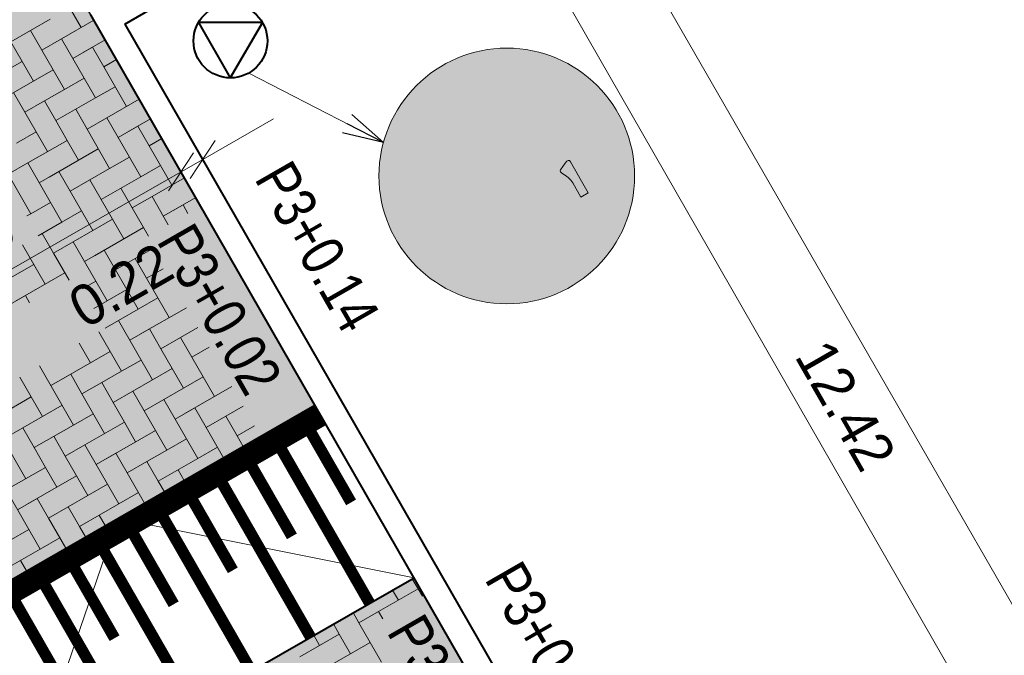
# Model space of a CAD drawing. Header units: metres. Extents: x 148742 to 148951, y 485553 to 485794.
# Tile 38 of 53: x 148848.72 to 148857.38, y 485694.87 to 485700.47. Entities that reach past the tile are written whole.
import ezdxf

# ---------------------------------------------------------------- set-up
doc = ezdxf.new("R2010")
doc.units = ezdxf.units.M
doc.header["$MEASUREMENT"] = 0
doc.layers.get('Defpoints').update_dxf_attribs({"color": 253, "lineweight": 13})
for name, color, linetype, lineweight in [('BWR-nieuw-band-basislijn_GV', 7, 'Continuous', 40), ('BWR-nieuw-band-trottoir rws 115¯225x240 betonrug_GV', 94, 'rws_b', 40), ('BWR-nieuw-raster-cel verharding_GV', 7, 'Continuous', 40), ('BWR-nieuw-straatmeubilair', 7, 'Continuous', 40), ('Level 60', 7, 'Continuous', 0), ('N-WE-VH-KANTVERHARDING-G', 1, 'Continuous', 13), ('N-WE-VW-MARKERING-G', 7, 'Continuous', 30), ('TOP-L-topo objecten vlak', 7, 'Continuous', 0), ('wit', 254, 'Continuous', 0), ('WVB-dim-terr-maatvoering 018', 7, 'Continuous', 13), ('WVB-pen-brm-dik 018', 6, 'Continuous', 13), ('WVB-pen-dik 035', 1, 'Continuous', 40), ('WVB-raster-20%', 254, 'Continuous', 30), ('WVB-raster-80%', 252, 'Continuous', 30), ('WVB-tekst-dik 025', 1, 'Continuous', 30)]:
    doc.layers.add(name, color=color, linetype=linetype, lineweight=lineweight)
doc.styles.add('1 200   0.18', font='WORKING.shx', dxfattribs={"height": 0.36})
doc.styles.add('1 200   0.25', font='WORKING.shx', dxfattribs={"height": 0.5})
doc.styles.add('Style-WORKING', font='WORKING.shx')
doc.linetypes.add('rws_b', pattern='A,1.4,-0.4,0.07,-0.23,["B",Style-WORKING,S=0.36,R=0,X=-0.104,Y=-0.19],-0.17,0.07,-1.86', length=4.2)
doc.dimstyles.new('Note 1 200', dxfattribs={"dimtxt": 0.36, "dimasz": 0.36, "dimexe": 0.18, "dimexo": 0.0625, "dimgap": 0.18, "dimtad": 1, "dimzin": 0, "dimdsep": 46, "dimtxsty": '1 200   0.18', "dimblk": 'TerminatorOpen_0.5', "dimcen": 0, "dimclrd": 256, "dimclre": 256, "dimclrt": 1, "dimazin": 0, "dimtfac": 1, "dimtdec": 0, "dimtmove": 1, "dimatfit": 1, "dimldrblk": 'TerminatorOpen_0.5', "dimfxl": 0.18, "dimfxlon": 1, "dimfrac": 2, "dimtolj": 1, "dimtzin": 0, "dimlwd": -1, "dimlwe": -1, "dimarcsym": 0})
doc.dimstyles.new('TER 1 200', dxfattribs={"dimtxt": 0.36, "dimasz": 0.36, "dimexe": 0.18, "dimexo": 0.0625, "dimgap": 0.18, "dimtad": 1, "dimzin": 0, "dimdsep": 46, "dimtxsty": '1 200   0.18', "dimblk": 'TerminatorOpen_0.5', "dimcen": 0, "dimse1": 1, "dimse2": 1, "dimclrd": 256, "dimclre": 256, "dimclrt": 7, "dimazin": 0, "dimtfac": 1, "dimtdec": 0, "dimtmove": 1, "dimatfit": 1, "dimldrblk": 'TerminatorOpen_0.5', "dimfxl": 0.18, "dimfxlon": 1, "dimfrac": 2, "dimtolj": 1, "dimtzin": 0, "dimlwd": -1, "dimlwe": -1, "dimarcsym": 0})

# ---------------------------------------------------------------- blocks, each defined once
blk = doc.blocks.new('_Oblique_0.5')
at = {"color": 0, "linetype": 'ByBlock', "lineweight": -2}
for p, q in [((0.5, 0.25), (-0.5, -0.25)), ((0, 0), (-1, 0))]:
    blk.add_line(p, q, dxfattribs=at)
blk = doc.blocks.new('*D27')
at = {"layer": 'Defpoints', "color": 0, "lineweight": 40, "transparency": 16777216}
for p in [(148849.1962, 485700.7688), (148850.1384, 485699.1278), (148847.3859, 485695.8883)]:
    blk.add_point(p, dxfattribs=at)
at = {"layer": 'WVB-dim-terr-maatvoering 018', "transparency": 16777216}
for p, q in [((148850.0488, 485699.2839), (148850.228, 485698.9717)), ((148846.9817, 485697.3154), (148849.8262, 485698.9485)), ((148846.7591, 485696.9801), (148846.5798, 485697.2923))]:
    blk.add_line(p, q, dxfattribs=at)
at = {"layer": 'WVB-dim-terr-maatvoering 018', "transparency": 16777216, "xscale": 0.36, "yscale": 0.36, "zscale": 0.36}
for p, rotation in [((148850.1384, 485699.1278), 29.86089561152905), ((148846.6695, 485697.1362), 209.860895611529)]:
    blk.add_blockref('_Oblique_0.5', p, dxfattribs=dict(at, rotation=rotation))
at = {"layer": 'WVB-dim-terr-maatvoering 018', "color": 7, "transparency": 16777216, "insert": (148848.2247, 485698.4442), "char_height": 0.36, "attachment_point": 5, "rotation": 29.8609, "style": '1 200   0.18'}
blk.add_mtext('\\A1;\\C7;4.00', dxfattribs=at)
blk = doc.blocks.new('TerminatorOpen_0.5')
at = {"color": 0, "linetype": 'ByBlock', "lineweight": -2}
for q in [(-1, 0.25), (-1, 0), (-1, -0.25)]:
    blk.add_line((0, 0), q, dxfattribs=at)
blk = doc.blocks.new('*D28')
at = {"layer": 'Defpoints', "color": 0, "lineweight": 40, "transparency": 16777216}
for p in [(148849.1962, 485700.7688), (148850.3292, 485699.2373), (148852.5594, 485695.3527)]:
    blk.add_point(p, dxfattribs=at)
at = {"layer": 'WVB-dim-terr-maatvoering 018', "transparency": 16777216}
for p, q in [((148850.6414, 485699.4166), (148850.9536, 485699.5958)), ((148850.4188, 485699.0812), (148850.2396, 485699.3934)), ((148850.0488, 485699.2839), (148850.228, 485698.9717)), ((148850.1384, 485699.1278), (148850.3292, 485699.2373)), ((148849.8262, 485698.9485), (148849.514, 485698.7693))]:
    blk.add_line(p, q, dxfattribs=at)
at = {"layer": 'WVB-dim-terr-maatvoering 018', "transparency": 16777216, "xscale": 0.36, "yscale": 0.36, "zscale": 0.36}
for p, rotation in [((148850.3292, 485699.2373), 209.860895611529), ((148850.1384, 485699.1278), 29.86089561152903)]:
    blk.add_blockref('_Oblique_0.5', p, dxfattribs=dict(at, rotation=rotation))
at = {"layer": 'WVB-dim-terr-maatvoering 018', "color": 7, "transparency": 16777216, "insert": (148849.6102, 485698.1288), "char_height": 0.36, "attachment_point": 5, "rotation": 29.8609, "style": '1 200   0.18'}
blk.add_mtext('\\A1;\\C7;0.22', dxfattribs=at)
blk = doc.blocks.new('RVVBOR')
at = {"layer": 'BWR-nieuw-straatmeubilair'}
for p, q in [((0, 0.325), (-0.281, -0.163)), ((0, 0.325), (0.282, -0.163)), ((-0.281, -0.163), (0.282, -0.163))]:
    blk.add_line(p, q, dxfattribs=at)
blk.add_circle((0, 0), 0.325, dxfattribs=at)
blk = doc.blocks.new('*U32')
at = {"layer": 'Level 60', "linetype": 'Continuous', "lineweight": 0}
h = blk.add_hatch(color=5, dxfattribs=at)
edge = h.paths.add_edge_path()
edge.add_arc((-0.0004, 0.0003), 1.125, 0, 360)
at = {"layer": 'wit', "ltscale": 2.5}
h = blk.add_hatch(color=256, dxfattribs=at)
edge = h.paths.add_edge_path()
edge.add_arc((-0.0004, 0.0003), 1.0695, 0, 360)
edge = h.paths.add_edge_path(flags=16)
edge.add_arc((-0.0004, 0.0003), 1.0302, 0, 360)
at = {"layer": 'wit', "ltscale": 2.5, "extrusion": (0, 0, -1)}
h = blk.add_hatch(color=256, dxfattribs=at)
h.paths.add_polyline_path([(-0.3746, -0.3647), (-0.4099, -0.3642), (-0.4451, -0.3566), (-0.4786, -0.3414), (-0.5086, -0.3203), (-0.533, -0.2938), (-0.5518, -0.2633), (-0.564, -0.2306), (-0.57, -0.1962), (-0.5691, -0.1612), (-0.5615, -0.126), (-0.546, -0.0921), (-0.5273, -0.0652), (-0.5043, -0.0422), (-0.4782, -0.0242), (-0.4495, -0.0109), (-0.4194, -0.0031), (-0.3882, -0.0005), (-0.3564, -0.0036), (-0.3248, -0.0118), (-0.2561, 0.1083), (-0.2499, 0.1271), (-0.2548, 0.1451), (-0.2772, 0.1888), (-0.3863, 0.1973), (-0.3977, 0.2005), (-0.4071, 0.2105), (-0.45, 0.291), (-0.4528, 0.3045), (-0.4507, 0.3151), (-0.3981, 0.4069), (-0.4644, 0.4132), (-0.4898, 0.4113), (-0.4983, 0.4056), (-0.5056, 0.3953), (-0.534, 0.3457), (-0.5816, 0.3729), (-0.5458, 0.4354), (-0.5347, 0.4515), (-0.5218, 0.4625), (-0.5055, 0.469), (-0.4844, 0.4714), (-0.2318, 0.4455), (-0.2197, 0.4781), (-0.2584, 0.5002), (-0.2541, 0.5089), (-0.2401, 0.5299), (-0.2247, 0.5488), (-0.2095, 0.5651), (-0.1939, 0.5773), (-0.167, 0.5414), (-0.1449, 0.5558), (-0.1213, 0.5673), (-0.096, 0.5746), (-0.0702, 0.5783), (-0.0438, 0.5783), (-0.0169, 0.5747), (0.0088, 0.5666), (0.0343, 0.5547), (0.064, 0.5331), (0.0887, 0.5071), (0.107, 0.4769), (0.1192, 0.4442), (0.1249, 0.4093), (0.1245, 0.374), (0.1164, 0.3391), (0.1017, 0.3053), (0.08, 0.2756), (0.0541, 0.2509), (0.0236, 0.2321), (-0.0091, 0.2199), (-0.0435, 0.2139), (-0.0786, 0.2148), (-0.1137, 0.2224), (-0.1472, 0.2376), (-0.1858, 0.267), (-0.2142, 0.3036), (-0.2248, 0.3242), (-0.2323, 0.3456), (-0.2392, 0.3911), (-0.3327, 0.4004), (-0.1941, 0.1499), (-0.1886, 0.125), (-0.1952, 0.1031), (-0.2761, -0.0383), (-0.2523, -0.0612), (-0.2328, -0.0869), (-0.2183, -0.1156), (-0.209, -0.1466), (-0.2054, -0.1783), (-0.2075, -0.2107), (-0.2159, -0.2427), (-0.2294, -0.2732), (-0.2513, -0.3035), (-0.2773, -0.3281), (-0.3075, -0.3464), (-0.3402, -0.3587)])
h.paths.add_polyline_path([(-0.3789, -0.3089), (-0.4032, -0.3088), (-0.4278, -0.3033), (-0.4507, -0.2928), (-0.4719, -0.2781), (-0.4891, -0.2597), (-0.5015, -0.2387), (-0.5102, -0.216), (-0.5142, -0.1919), (-0.5141, -0.1676), (-0.5087, -0.1431), (-0.4979, -0.1196), (-0.4856, -0.1016), (-0.4704, -0.0866), (-0.4536, -0.0745), (-0.4352, -0.0653), (-0.3952, -0.0565), (-0.3532, -0.0614), (-0.4183, -0.175), (-0.4217, -0.1856), (-0.4213, -0.1964), (-0.4169, -0.2061), (-0.4086, -0.2135), (-0.3981, -0.2169), (-0.387, -0.216), (-0.3775, -0.2109), (-0.3701, -0.2026), (-0.3048, -0.0885), (-0.278, -0.1222), (-0.2631, -0.1617), (-0.2629, -0.204), (-0.2775, -0.2457), (-0.2928, -0.2666), (-0.3112, -0.2837), (-0.3316, -0.2964), (-0.3544, -0.3051)], flags=16)
h.paths.add_polyline_path([(-0.0719, 0.2703), (-0.0964, 0.2758), (-0.1194, 0.2863), (-0.1442, 0.3051), (-0.1626, 0.3281), (-0.1752, 0.3544), (-0.181, 0.3835), (-0.0587, 0.3727), (-0.0476, 0.3737), (-0.0381, 0.3788), (-0.031, 0.3865), (-0.0276, 0.3971), (-0.0293, 0.408), (-0.0344, 0.4175), (-0.043, 0.4243), (-0.053, 0.4275), (-0.1755, 0.4402), (-0.1668, 0.459), (-0.1523, 0.4797), (-0.1339, 0.4968), (-0.1127, 0.5097), (-0.0899, 0.5184), (-0.0659, 0.5224), (-0.0419, 0.5218), (-0.0173, 0.5164), (0.0064, 0.5061), (0.0268, 0.4911), (0.044, 0.4727), (0.0567, 0.4523), (0.0659, 0.4292), (0.0699, 0.4052), (0.069, 0.3807), (0.0636, 0.3561), (0.0536, 0.3329), (0.0383, 0.312), (0.0202, 0.2953), (-0.0002, 0.2826), (-0.023, 0.2739)], flags=16)
h = blk.add_hatch(color=256, dxfattribs=at)
h.paths.add_polyline_path([(0.2371, -0.7115), (0.1988, -0.7106), (0.1608, -0.7021), (0.1241, -0.6857), (0.0914, -0.6623), (0.0648, -0.6339), (0.0441, -0.601), (0.031, -0.5652), (0.0246, -0.5279), (0.0258, -0.4891), (0.0343, -0.4512), (0.0507, -0.4144), (0.0716, -0.3849), (0.0966, -0.3597), (0.032, -0.2595), (-0.0487, -0.2521), (-0.0726, -0.2938), (-0.1083, -0.2734), (-0.0325, -0.1409), (-0.0204, -0.1313), (-0.0044, -0.1332), (0.0049, -0.1458), (0.0057, -0.1535), (0.0032, -0.1613), (-0.026, -0.2124), (0.0196, -0.2168), (0.1897, 0.0804), (0.1347, 0.0902), (0.1201, 0.0913), (0.1079, 0.0883), (0.0978, 0.0823), (0.0896, 0.0725), (0.0638, 0.0273), (0.0285, 0.0475), (0.0544, 0.0926), (0.0697, 0.1148), (0.0864, 0.129), (0.1066, 0.1345), (0.1345, 0.1324), (0.3469, 0.0939), (0.3662, 0.1368), (0.3896, 0.1696), (0.4179, 0.1962), (0.4506, 0.2164), (0.4862, 0.2302), (0.5234, 0.2366), (0.5626, 0.2359), (0.6005, 0.2274), (0.6372, 0.211), (0.67, 0.1876), (0.6965, 0.1593), (0.7164, 0.1261), (0.7303, 0.0905), (0.7364, 0.0528), (0.736, 0.0142), (0.7275, -0.0238), (0.7111, -0.0605), (0.6877, -0.0933), (0.6593, -0.1198), (0.6259, -0.1402), (0.5906, -0.1536), (0.5526, -0.1602), (0.5142, -0.1593), (0.4763, -0.1508), (0.4396, -0.1344), (0.3934, -0.0988), (0.3754, -0.0773), (0.3611, -0.0539), (0.3502, -0.0292), (0.343, -0.0027), (0.34, 0.053), (0.2774, 0.0645), (0.3864, -0.2687), (0.3393, -0.351), (0.3669, -0.3753), (0.3891, -0.4045), (0.4057, -0.4364), (0.4171, -0.4706), (0.4213, -0.5059), (0.4198, -0.542), (0.4111, -0.5778), (0.3956, -0.6118), (0.3723, -0.6445), (0.3439, -0.6711), (0.3105, -0.6915), (0.2751, -0.7049)])
h.paths.add_polyline_path([(0.2207, -0.4755), (0.154, -0.3721), (0.1841, -0.361), (0.2169, -0.3567), (0.2493, -0.3588), (0.282, -0.3683)], flags=16)
h.paths.add_polyline_path([(0.2341, -0.6696), (0.2044, -0.6684), (0.1741, -0.6616), (0.1451, -0.6489), (0.1195, -0.6303), (0.0983, -0.6077), (0.0818, -0.5824), (0.0716, -0.5542), (0.0661, -0.5246), (0.0675, -0.4945), (0.0743, -0.4642), (0.087, -0.4352), (0.1017, -0.414), (0.1199, -0.396), (0.205, -0.5271), (0.2128, -0.5342), (0.2221, -0.5362), (0.2315, -0.5337), (0.2391, -0.5262), (0.318, -0.3882), (0.3387, -0.4073), (0.3559, -0.4303), (0.3685, -0.4554), (0.3765, -0.4817), (0.3799, -0.5092), (0.3783, -0.5373), (0.3711, -0.5648), (0.3594, -0.5911), (0.3408, -0.6167), (0.3181, -0.6379), (0.2923, -0.6541), (0.2641, -0.6643)], flags=16)
h.paths.add_polyline_path([(0.1314, -0.3368), (0.084, -0.2642), (0.3289, -0.2864), (0.3036, -0.3306), (0.2596, -0.3166), (0.216, -0.3134), (0.1723, -0.3206)], flags=16)
h.paths.add_polyline_path([(0.3355, -0.2461), (0.0647, -0.2209), (0.2316, 0.0709)], flags=16)
h.paths.add_polyline_path([(0.5493, -0.1188), (0.5196, -0.1176), (0.4893, -0.1108), (0.4603, -0.0982), (0.4242, -0.0703), (0.3991, -0.0348), (0.3844, 0.0052), (0.3818, 0.0456), (0.5339, 0.0178), (0.546, 0.0194), (0.5563, 0.0281), (0.5588, 0.0372), (0.5575, 0.0465), (0.5521, 0.0542), (0.5426, 0.0583), (0.39, 0.0863), (0.4024, 0.1161), (0.421, 0.1417), (0.4437, 0.163), (0.4687, 0.179), (0.4972, 0.1897), (0.5264, 0.1947), (0.5569, 0.1937), (0.5872, 0.1869), (0.6162, 0.1743), (0.6418, 0.1557), (0.663, 0.133), (0.6788, 0.1075), (0.6898, 0.0795), (0.695, 0.0495), (0.6943, 0.0196), (0.6875, -0.0108), (0.6748, -0.0398), (0.6563, -0.0654), (0.6335, -0.0866), (0.6078, -0.1029), (0.5793, -0.1136)], flags=16)
blk.add_hatch(color=256, dxfattribs=at).paths.add_polyline_path([(-0.5798, -0.0602), (-0.5624, -0.0366), (-0.5393, -0.0136), (-0.5152, 0.0056), (-0.494, 0.0185), (-0.4796, 0.0274), (-0.4712, 0.0364), (-0.4691, 0.0457), (-0.4725, 0.0549), (-0.5134, 0.1146), (-0.5271, 0.1309), (-0.539, 0.1378), (-0.5501, 0.1356), (-0.5597, 0.1246), (-0.7162, -0.1488), (-0.6516, -0.1857)])
at = {"layer": 'wit', "ltscale": 2.5, "flags": 128}
blk.add_lwpolyline([(0.5798, -0.0602), (0.5624, -0.0366), (0.5393, -0.0136), (0.5152, 0.0056), (0.494, 0.0185), (0.4796, 0.0274), (0.4712, 0.0364), (0.4691, 0.0457), (0.4725, 0.0549), (0.5134, 0.1146), (0.5271, 0.1309), (0.539, 0.1378), (0.5501, 0.1356), (0.5597, 0.1246), (0.7162, -0.1488), (0.6516, -0.1857)], close=True, dxfattribs=at)
at = {"layer": 'wit', "ltscale": 2.5}
blk.add_circle((-0.0004, 0.0003), 1.125, dxfattribs=at)
blk = doc.blocks.new('*D34')
at = {"layer": 'Defpoints', "color": 0, "lineweight": 40, "transparency": 16777216}
for p in [(148852.5826, 485702.2821), (148851.1167, 485701.4406), (148855.5692, 485689.6686)]:
    blk.add_point(p, dxfattribs=at)
at = {"layer": 'WVB-dim-terr-maatvoering 018', "transparency": 16777216}
for p, q in [((148852.4265, 485702.1925), (148852.7387, 485702.3718)), ((148858.5901, 485691.8181), (148852.7618, 485701.9699)), ((148858.6133, 485691.4163), (148858.9255, 485691.5955))]:
    blk.add_line(p, q, dxfattribs=at)
at = {"layer": 'WVB-dim-terr-maatvoering 018', "transparency": 16777216, "xscale": 0.36, "yscale": 0.36, "zscale": 0.36}
for p, rotation in [((148852.5826, 485702.2821), 119.8608956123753), ((148858.7694, 485691.5059), 299.8608956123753)]:
    blk.add_blockref('_Oblique_0.5', p, dxfattribs=dict(at, rotation=rotation))
at = {"layer": 'WVB-dim-terr-maatvoering 018', "color": 7, "transparency": 16777216, "insert": (148855.9882, 485697.0733), "char_height": 0.36, "attachment_point": 5, "rotation": 299.8609, "style": '1 200   0.18'}
blk.add_mtext('\\A1;\\C7;12.42', dxfattribs=at)

msp = doc.modelspace()

# ---------------------------------------------------------------- hatches: boundary and pattern name
at = {"layer": 'WVB-raster-20%'}
msp.add_hatch(color=256, dxfattribs=at).paths.add_polyline_path([(148845.9126, 485706.4819), (148851.3176, 485697.074), (148848.6009, 485701.8061), (148848.5297, 485701.9293), (148848.4678, 485702.0378), (148845.9154, 485706.4836)], flags=0)
at = {"layer": 'WVB-raster-80%', "extrusion": (0, 0, -1)}
msp.add_hatch(color=256, dxfattribs=at).paths.add_polyline_path([(-148861.0726, 485672.0486), (-148855.5692, 485689.6686), (-148852.1889, 485695.5564), (-148851.7983, 485695.3321), (-148848.72, 485693.5648)])

# ---------------------------------------------------------------- linework, layer by layer
at = {"layer": 'BWR-nieuw-band-basislijn_GV'}
msp.add_line((148855.5692, 485689.6686), (148849.3454, 485700.5093), dxfattribs=at)
at = {"layer": 'BWR-nieuw-band-trottoir rws 115¯225x240 betonrug_GV', "ltscale": 0.5}
msp.add_line((148849.6451, 485700.429), (148850.3201, 485700.8211), dxfattribs=at)
at = {"layer": 'BWR-nieuw-band-trottoir rws 115¯225x240 betonrug_GV', "linetype": 'rws_b', "flags": 128}
msp.add_lwpolyline([(148849.6451, 485700.429), (148855.772, 485689.7572), (148860.9845, 485673.0687)], dxfattribs=at)
at = {"layer": 'BWR-nieuw-raster-cel verharding_GV', "lineweight": 0}
for p, q in [((148849.0603, 485700.7448), (148849.2595, 485700.398)), ((148848.9865, 485700.4718), (148848.6396, 485700.2725)), ((148849.3721, 485700.4627), (148849.0861, 485700.2984)), ((148848.8131, 485700.3721), (148848.9127, 485700.1987)), ((148848.6396, 485700.2725), (148848.7393, 485700.0991)), ((148848.9127, 485700.1987), (148849.0861, 485700.2984)), ((148849.0861, 485700.2984), (148849.385, 485699.7781)), ((148849.4717, 485700.2892), (148849.2724, 485700.1748)), ((148849.112, 485699.8519), (148848.9127, 485700.1987)), ((148849.3592, 485700.2246), (148849.1857, 485700.1249)), ((148849.4588, 485700.0512), (148849.3592, 485700.2246)), ((148848.7393, 485700.0991), (148848.3924, 485699.8998)), ((148848.8389, 485699.9257), (148848.7393, 485700.0991)), ((148849.5713, 485700.1158), (148849.4588, 485700.0512)), ((148849.0123, 485700.0253), (148848.5788, 485699.7762)), ((148849.4588, 485700.0512), (148849.658, 485699.7043)), ((148849.2854, 485699.9515), (148849.112, 485699.8519)), ((148848.7651, 485699.6526), (148848.6655, 485699.826)), ((148848.9385, 485699.7523), (148849.112, 485699.8519)), ((148849.385, 485699.7781), (148849.5584, 485699.8777)), ((148848.9385, 485699.7523), (148848.7651, 485699.6526)), ((148849.0382, 485699.5788), (148848.9385, 485699.7523)), ((148849.385, 485699.7781), (148849.0382, 485699.5788)), ((148849.7704, 485699.7689), (148849.4846, 485699.6047)), ((148848.7651, 485699.6526), (148848.9644, 485699.3058)), ((148849.2116, 485699.6785), (148849.3112, 485699.5051)), ((148849.0382, 485699.5788), (148849.1378, 485699.4054)), ((148849.3112, 485699.5051), (148849.4846, 485699.6047)), ((148849.4846, 485699.6047), (148849.7835, 485699.0844)), ((148849.87, 485699.5954), (148849.671, 485699.4811)), ((148848.6913, 485699.3796), (148848.8647, 485699.4792)), ((148849.5105, 485699.1582), (148849.3112, 485699.5051)), ((148849.7577, 485699.5309), (148849.5843, 485699.4313)), ((148849.8573, 485699.3575), (148849.7577, 485699.5309)), ((148849.1378, 485699.4054), (148848.791, 485699.2062)), ((148849.2374, 485699.232), (148849.1378, 485699.4054)), ((148849.9696, 485699.422), (148849.8573, 485699.3575)), ((148849.4108, 485699.3316), (148848.9773, 485699.0826)), ((148849.8573, 485699.3575), (148850.0566, 485699.0106)), ((148849.6839, 485699.2579), (148849.5105, 485699.1582)), ((148848.6175, 485699.1065), (148848.791, 485699.2062)), ((148848.791, 485699.2062), (148849.0899, 485698.6859)), ((148849.064, 485699.1324), (148848.8906, 485699.0327)), ((148849.1636, 485698.959), (148849.064, 485699.1324)), ((148849.3371, 485699.0586), (148849.5105, 485699.1582)), ((148849.7835, 485699.0844), (148849.9569, 485699.1841)), ((148848.8168, 485698.7597), (148848.6175, 485699.1065)), ((148849.3371, 485699.0586), (148849.1636, 485698.959)), ((148849.4367, 485698.8852), (148849.3371, 485699.0586)), ((148849.7835, 485699.0844), (148849.4367, 485698.8852)), ((148850.1688, 485699.0751), (148849.8832, 485698.911)), ((148849.1636, 485698.959), (148849.3629, 485698.6121)), ((148849.6101, 485698.9848), (148849.7097, 485698.8114)), ((148849.4367, 485698.8852), (148849.5363, 485698.7118)), ((148849.7097, 485698.8114), (148849.8832, 485698.911)), ((148849.8832, 485698.911), (148850.0256, 485698.663)), ((148850.2683, 485698.9016), (148850.0695, 485698.7874)), ((148848.9902, 485698.8593), (148848.8168, 485698.7597)), ((148849.0899, 485698.6859), (148849.2633, 485698.7855)), ((148849.8522, 485698.5634), (148849.7097, 485698.8114)), ((148850.1562, 485698.8372), (148849.9828, 485698.7376)), ((148850.199, 485698.7627), (148850.1562, 485698.8372)), ((148848.7817, 485698.7395), (148848.8168, 485698.7597)), ((148849.5363, 485698.7118), (148849.1895, 485698.5125)), ((148849.636, 485698.5383), (148849.5363, 485698.7118)), ((148849.0899, 485698.6859), (148848.8814, 485698.5661)), ((148849.8094, 485698.638), (148849.3758, 485698.3889)), ((148848.9164, 485698.5863), (148849.0161, 485698.4129)), ((148848.743, 485698.4866), (148848.8427, 485698.3132)), ((148849.0161, 485698.4129), (148849.1895, 485698.5125)), ((148849.1895, 485698.5125), (148849.4884, 485697.9922)), ((148849.4625, 485698.4387), (148849.2891, 485698.3391)), ((148849.5622, 485698.2653), (148849.4625, 485698.4387)), ((148849.7356, 485698.3649), (148849.881, 485698.4485)), ((148849.1529, 485698.1747), (148849.0161, 485698.4129)), ((148849.7356, 485698.3649), (148849.5622, 485698.2653)), ((148849.8352, 485698.1915), (148849.7356, 485698.3649)), ((148848.8427, 485698.3132), (148848.4958, 485698.114)), ((148848.9423, 485698.1398), (148848.8427, 485698.3132)), ((148849.5622, 485698.2653), (148849.7614, 485697.9185)), ((148849.9806, 485698.275), (148849.8352, 485698.1915)), ((148849.1157, 485698.2394), (148848.6822, 485697.9904)), ((148849.8352, 485698.1915), (148849.9349, 485698.0181)), ((148850.6667, 485698.2079), (148850.6663, 485698.2077)), ((148849.3888, 485698.1657), (148849.272, 485698.0986)), ((148849.4884, 485697.9922), (148849.6618, 485698.0919)), ((148848.7689, 485698.0402), (148848.5955, 485697.9405)), ((148848.806, 485697.9755), (148848.7689, 485698.0402)), ((148849.9349, 485698.0181), (148849.588, 485697.8188)), ((148850.0345, 485697.8447), (148849.9349, 485698.0181)), ((148850.7662, 485698.0344), (148850.7659, 485698.0342)), ((148849.4884, 485697.9922), (148849.3716, 485697.9252)), ((148850.1863, 485697.9319), (148849.7744, 485697.6952)), ((148849.4713, 485697.7517), (148849.588, 485697.8188)), ((148849.588, 485697.8188), (148849.8869, 485697.2986)), ((148849.8611, 485697.745), (148849.6877, 485697.6454)), ((148849.9607, 485697.5716), (148849.8611, 485697.745)), ((148850.1341, 485697.6713), (148850.2859, 485697.7585)), ((148849.6139, 485697.3724), (148849.4146, 485697.7192)), ((148850.1341, 485697.6713), (148849.9607, 485697.5716)), ((148850.2337, 485697.4978), (148850.1341, 485697.6713)), ((148849.3408, 485697.4461), (148849.2412, 485697.6196)), ((148849.9607, 485697.5716), (148850.16, 485697.2248)), ((148850.3856, 485697.5851), (148850.2337, 485697.4978)), ((148849.5142, 485697.5458), (148849.0807, 485697.2967)), ((148850.2337, 485697.4978), (148850.3334, 485697.3244)), ((148848.8944, 485697.4203), (148849.1932, 485696.9)), ((148849.7873, 485697.472), (148849.6139, 485697.3724)), ((148849.8869, 485697.2986), (148850.0603, 485697.3982)), ((148848.9202, 485696.9738), (148848.7209, 485697.3207)), ((148849.1674, 485697.3465), (148848.994, 485697.2469)), ((148849.267, 485697.1731), (148849.1674, 485697.3465)), ((148849.4404, 485697.2727), (148849.6139, 485697.3724)), ((148850.3334, 485697.3244), (148849.9865, 485697.1252)), ((148850.433, 485697.151), (148850.3334, 485697.3244)), ((148849.4404, 485697.2727), (148849.267, 485697.1731)), ((148849.5401, 485697.0993), (148849.4404, 485697.2727)), ((148849.8869, 485697.2986), (148849.5401, 485697.0993)), ((148850.5848, 485697.2382), (148850.1729, 485697.0016)), ((148848.8206, 485697.1472), (148848.387, 485696.8982)), ((148849.267, 485697.1731), (148849.4663, 485696.8263)), ((148849.7135, 485697.1989), (148849.8131, 485697.0255)), ((148849.0936, 485697.0735), (148848.9202, 485696.9738)), ((148849.5401, 485697.0993), (148849.6397, 485696.9259)), ((148849.8131, 485697.0255), (148849.9865, 485697.1252)), ((148849.9865, 485697.1252), (148850.2854, 485696.6049)), ((148850.2596, 485697.0514), (148850.0862, 485696.9517)), ((148850.3592, 485696.878), (148850.2596, 485697.0514)), ((148850.5326, 485696.9776), (148850.6845, 485697.0648)), ((148848.7468, 485696.8742), (148848.9202, 485696.9738)), ((148849.1932, 485696.9), (148849.3667, 485696.9997)), ((148850.0124, 485696.6787), (148849.8131, 485697.0255)), ((148850.5326, 485696.9776), (148850.3592, 485696.878)), ((148850.6323, 485696.8042), (148850.5326, 485696.9776)), ((148848.7468, 485696.8742), (148848.5734, 485696.7746)), ((148848.8464, 485696.7008), (148848.7468, 485696.8742)), ((148849.1932, 485696.9), (148848.8464, 485696.7008)), ((148849.6397, 485696.9259), (148849.2929, 485696.7266)), ((148849.7393, 485696.7525), (148849.6397, 485696.9259)), ((148850.3592, 485696.878), (148850.5122, 485696.6117)), ((148850.7841, 485696.8914), (148850.6323, 485696.8042)), ((148849.0198, 485696.8004), (148849.1195, 485696.627)), ((148849.9128, 485696.8521), (148849.4792, 485696.603)), ((148850.6323, 485696.8042), (148850.6857, 485696.7112)), ((148848.5734, 485696.7746), (148848.7726, 485696.4277)), ((148848.8464, 485696.7008), (148848.946, 485696.5274)), ((148849.1195, 485696.627), (148849.2929, 485696.7266)), ((148849.2929, 485696.7266), (148849.5918, 485696.2064)), ((148850.1858, 485696.7783), (148850.0124, 485696.6787)), ((148850.2854, 485696.6049), (148850.4589, 485696.7045)), ((148849.3187, 485696.2802), (148849.1195, 485696.627)), ((148849.5659, 485696.6528), (148849.3925, 485696.5532)), ((148849.6656, 485696.4794), (148849.5659, 485696.6528)), ((148849.839, 485696.5791), (148850.0124, 485696.6787)), ((148848.946, 485696.5274), (148848.5992, 485696.3281)), ((148849.0457, 485696.3539), (148848.946, 485696.5274)), ((148849.839, 485696.5791), (148849.6656, 485696.4794)), ((148849.9386, 485696.4056), (148849.839, 485696.5791)), ((148850.2854, 485696.6049), (148849.9386, 485696.4056)), ((148849.2191, 485696.4536), (148848.7856, 485696.2045)), ((148849.6656, 485696.4794), (148849.8184, 485696.2133)), ((148850.112, 485696.5053), (148850.1653, 485696.4125)), ((148849.4921, 485696.3798), (148849.3187, 485696.2802)), ((148849.9386, 485696.4056), (148849.9919, 485696.3129)), ((148848.5992, 485696.3281), (148848.8981, 485695.8078)), ((148849.1453, 485696.1805), (148849.3187, 485696.2802)), ((148849.5918, 485696.2064), (148849.7652, 485696.306)), ((148848.8723, 485696.2543), (148848.6988, 485696.1547)), ((148848.9719, 485696.0809), (148848.8723, 485696.2543)), ((148849.1453, 485696.1805), (148848.9719, 485696.0809)), ((148849.2449, 485696.0071), (148849.1453, 485696.1805)), ((148849.5918, 485696.2064), (148849.2449, 485696.0071)), ((148849.4184, 485696.1067), (148849.4715, 485696.0142)), ((148848.9719, 485696.0809), (148849.1246, 485695.815)), ((148849.2449, 485696.0071), (148849.2981, 485695.9146)), ((148848.7985, 485695.9813), (148848.6251, 485695.8816)), ((148848.8981, 485695.8078), (148849.0715, 485695.9075)), ((148848.8981, 485695.8078), (148848.5513, 485695.6086)), ((148848.7247, 485695.7082), (148848.7777, 485695.6159)), ((148852.1732, 485695.5473), (148852.2245, 485695.4579)), ((148852.2245, 485695.4579), (148851.8777, 485695.2587)), ((148851.9997, 485695.4478), (148852.0511, 485695.3583)), ((148852.2622, 485695.3925), (148852.2245, 485695.4579)), ((148851.6528, 485695.2486), (148851.7043, 485695.159)), ((148851.7043, 485695.159), (148851.8777, 485695.2587)), ((148851.8777, 485695.2587), (148851.9153, 485695.1932)), ((148852.3398, 485695.2935), (148852.33, 485695.2879)), ((148851.4794, 485695.149), (148851.5309, 485695.0594)), ((148851.9036, 485694.8122), (148851.7043, 485695.159)), ((148851.5309, 485695.0594), (148851.184, 485694.8601)), ((148851.3059, 485695.0494), (148851.3575, 485694.9598)), ((148851.6305, 485694.886), (148851.5309, 485695.0594)), ((148852.4296, 485695.1145), (148852.4394, 485695.1201)), ((148851.8039, 485694.9856), (148851.3704, 485694.7365)), ((148852.539, 485694.9466), (148852.5293, 485694.941))]:
    msp.add_line(p, q, dxfattribs=at)
at = {"layer": 'N-WE-VH-KANTVERHARDING-G'}
msp.add_line((148852.1529, 485695.619), (148851.2816, 485697.1367), dxfattribs=at)
at = {"layer": 'N-WE-VW-MARKERING-G', "flags": 128}
for points, const_width in [([(148847.8984, 485694.9957), (148851.3674, 485696.9873)], 0.2), ([(148851.2868, 485696.8257), (148851.6353, 485696.2186)], 0.1), ([(148851.0266, 485696.6763), (148851.7983, 485695.3321)], 0.1), ([(148850.7664, 485696.527), (148851.1149, 485695.9199)], 0.1), ([(148850.5062, 485696.3776), (148851.278, 485695.0334)], 0.1), ([(148850.2461, 485696.2282), (148850.5946, 485695.6212)], 0.1), ([(148849.9859, 485696.0789), (148850.7576, 485694.7347)], 0.1), ([(148849.7257, 485695.9295), (148850.0743, 485695.3224)], 0.1), ([(148849.4656, 485695.7801), (148850.2373, 485694.4359)], 0.1), ([(148849.2054, 485695.6308), (148849.5539, 485695.0237)], 0.1), ([(148848.9452, 485695.4814), (148849.717, 485694.1372)], 0.1), ([(148848.685, 485695.332), (148849.0336, 485694.725)], 0.1)]:
    msp.add_lwpolyline(points, dxfattribs=dict(at, const_width=const_width))
at = {"layer": 'TOP-L-topo objecten vlak', "color": 7, "linetype": 'Continuous', "lineweight": 0, "flags": 128}
msp.add_lwpolyline([(148854.151, 485701.059), (148859.864, 485691.138), (148863.909, 485684.12), (148871.075, 485671.703), (148874.091, 485666.482), (148879.771, 485656.658), (148884.014, 485649.327), (148888.365, 485641.816), (148892.726, 485634.293), (148895.7257, 485629.1252)], dxfattribs=at)
at = {"layer": 'WVB-pen-brm-dik 018'}
for p, q in [((148849.5831, 485696.0782), (148848.72, 485693.5648)), ((148852.1889, 485695.5564), (148849.5831, 485696.0782))]:
    msp.add_line(p, q, dxfattribs=at)
at = {"layer": 'WVB-pen-dik 035'}
for p, q in [((148847.8487, 485695.0825), (148851.3176, 485697.074)), ((148848.72, 485693.5648), (148852.1889, 485695.5564))]:
    msp.add_line(p, q, dxfattribs=at)
at = {"layer": 'WVB-raster-20%', "flags": 128}
msp.add_lwpolyline([(148845.9126, 485706.4819), (148851.3176, 485697.074), (148848.6009, 485701.8061), (148848.5297, 485701.9293), (148848.4678, 485702.0378), (148845.9154, 485706.4836)], close=True, dxfattribs=at)
at = {"layer": 'WVB-raster-80%', "flags": 128}
for points in [[(148845.9126, 485706.4819), (148842.4465, 485704.492), (148847.8515, 485695.0841), (148851.3176, 485697.074)], [(148851.7983, 485695.3321), (148852.1889, 485695.5564), (148855.5692, 485689.6686), (148861.0726, 485672.0486), (148848.72, 485693.5648)]]:
    msp.add_lwpolyline(points, close=True, dxfattribs=at)
at = {"layer": 'WVB-raster-80%'}
msp.add_solid([(148845.9126, 485706.4819), (148842.4465, 485704.492), (148851.3176, 485697.074), (148847.8515, 485695.0841)], dxfattribs=at)

# ---------------------------------------------------------------- block references
at = {"layer": 'BWR-nieuw-straatmeubilair', "rotation": 299.8374355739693}
msp.add_blockref('RVVBOR', (148850.5735, 485700.2799), dxfattribs=at)
at = {"layer": 'wit', "ltscale": 2.5}
msp.add_blockref('*U32', (148853.006, 485699.0913), dxfattribs=at)

# ---------------------------------------------------------------- texts
at = {"layer": 'WVB-tekst-dik 025', "linetype": 'Continuous', "style": '1 200   0.25', "width": 0.85}
for s, p in [('P3+0.14', (148850.7789, 485699.0698)), ('P3+0.02', (148849.9182, 485698.5193)), ('P3+0.04', (148852.8036, 485695.5457)), ('P3-0.08', (148851.9432, 485695.0797))]:
    msp.add_text(s, height=0.375, rotation=299.87833, dxfattribs=at).set_placement(p)

# ---------------------------------------------------------------- dimensions: what is measured, and where the dimension line sits
at = {"layer": 'WVB-dim-terr-maatvoering 018'}
for base, p1, p2, angle, text, picture, middle in [((148852.5826, 485702.2821), (148855.5692, 485689.6686), (148851.1167, 485701.4406), 119.8609, '\\C7;12.42', '*D34', (148855.9882, 485697.0733)), ((148850.1384, 485699.1278), (148847.3859, 485695.8883), (148849.1962, 485700.7688), 29.8609, '\\C7;<>', '*D27', (148848.2247, 485698.4442))]:
    dim = msp.add_linear_dim(base=base, p1=p1, p2=p2, angle=angle, text=text, dimstyle='TER 1 200', override={"dimblk": '_Oblique_0.5', "dimse1": 0, "dimse2": 0, "dimtdec": 2, "dimtmove": 2}, dxfattribs=at)
    dim.commit()
    dim.dimension.update_dxf_attribs({"geometry": picture, "text_midpoint": middle})
dim = msp.add_linear_dim(base=(148850.3292, 485699.2373), p1=(148849.1962, 485700.7688), p2=(148852.5594, 485695.3527), angle=29.8609, text='\\C7;<>', dimstyle='TER 1 200', override={"dimblk": '_Oblique_0.5', "dimse1": 0, "dimse2": 0, "dimtdec": 2, "dimtmove": 2}, dxfattribs=at)
dim.commit()
dim.dimension.update_dxf_attribs({"geometry": '*D28', "text_midpoint": (148849.6102, 485698.1288), "dimtype": 160})

# ---------------------------------------------------------------- leaders
msp.add_leader([(148851.9201, 485699.3869), (148850.7352, 485699.998)], dimstyle='Note 1 200', override={"dimscale": 1, "dimclrd": 0}, dxfattribs=at)

doc.saveas('drawing.dxf')
